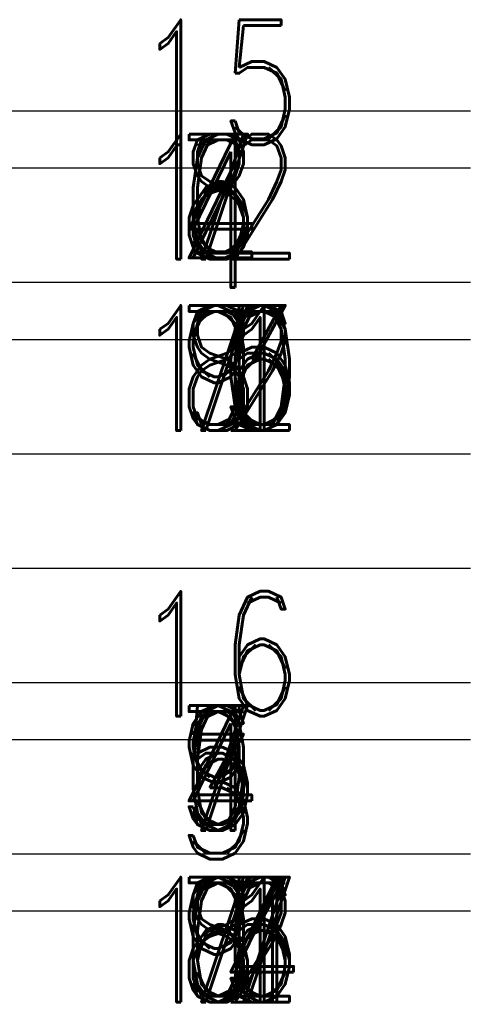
# Model space of a CAD drawing. Extents: x -2 to 113, y -136 to 16.
# Tile 107 of 256: x 78 to 82, y -117 to -108. Entities that reach past the tile are written whole.
import ezdxf
from ezdxf.enums import TextEntityAlignment as Align

# ---------------------------------------------------------------- set-up
doc = ezdxf.new("R2010")
doc.units = 0
doc.header["$MEASUREMENT"] = 0
doc.linetypes.add('SOLID', pattern=[0])
for name, color, linetype in [('10', 7, 'SOLID'), ('12', 7, 'SOLID'), ('14', 7, 'SOLID'), ('16', 7, 'SOLID'), ('18', 7, 'SOLID'), ('2', 7, 'SOLID'), ('20', 7, 'SOLID'), ('22', 7, 'SOLID'), ('24', 7, 'SOLID'), ('27', 7, 'SOLID'), ('30', 7, 'SOLID'), ('39', 7, 'SOLID'), ('4', 7, 'SOLID'), ('41', 7, 'SOLID'), ('43', 7, 'SOLID'), ('50', 7, 'SOLID'), ('52', 7, 'SOLID'), ('54', 7, 'SOLID'), ('57', 7, 'SOLID'), ('59', 7, 'SOLID'), ('6', 7, 'SOLID'), ('61', 7, 'SOLID'), ('63', 7, 'SOLID'), ('65', 7, 'SOLID'), ('67', 7, 'SOLID'), ('8', 7, 'SOLID')]:
    doc.layers.add(name, color=color, linetype=linetype)
doc.styles.add('ROMAND', font='romand', dxfattribs={"height": 1})

msp = doc.modelspace()

# ---------------------------------------------------------------- linework, layer by layer
at = {"layer": '10', "color": 7, "linetype": 'SOLID'}
for points in [[(60.0766, -110.6385), (82.1354, -110.6385)], [(60.0766, -112.1385), (82.1354, -112.1385)], [(60.0766, -115.6385), (82.1354, -115.6385)]]:
    msp.add_lwpolyline(points, dxfattribs=at)
at = {"layer": '12', "color": 7, "linetype": 'SOLID'}
for points in [[(60.0766, -109.1385), (82.1354, -109.1385)], [(60.0766, -110.6385), (82.1354, -110.6385)], [(60.0766, -114.1385), (82.1354, -114.1385)], [(60.0766, -115.6385), (82.1354, -115.6385)]]:
    msp.add_lwpolyline(points, dxfattribs=at)
at = {"layer": '14', "color": 7, "linetype": 'SOLID'}
for points in [[(60.0766, -109.1385), (82.1354, -109.1385)], [(60.0766, -110.6385), (82.1354, -110.6385)], [(60.0766, -114.1385), (82.1354, -114.1385)], [(60.0766, -115.6385), (82.1354, -115.6385)]]:
    msp.add_lwpolyline(points, dxfattribs=at)
at = {"layer": '16', "color": 7, "linetype": 'SOLID'}
for points in [[(60.0766, -109.1385), (82.1354, -109.1385)], [(60.0766, -111.1385), (82.1354, -111.1385)], [(60.0766, -114.1385), (82.1354, -114.1385)], [(60.0766, -116.1385), (82.1354, -116.1385)]]:
    msp.add_lwpolyline(points, dxfattribs=at)
at = {"layer": '18', "color": 7, "linetype": 'SOLID'}
for points in [[(60.0766, -110.6385), (82.1354, -110.6385)], [(60.0766, -112.1385), (82.1354, -112.1385)], [(60.0766, -115.6385), (82.1354, -115.6385)]]:
    msp.add_lwpolyline(points, dxfattribs=at)
at = {"layer": '2', "color": 7, "linetype": 'SOLID'}
for points in [[(60.0766, -109.1385), (82.1354, -109.1385)], [(60.0766, -110.6385), (82.1354, -110.6385)], [(60.0766, -114.1385), (82.1354, -114.1385)], [(60.0766, -115.6385), (82.1354, -115.6385)]]:
    msp.add_lwpolyline(points, dxfattribs=at)
at = {"layer": '20', "color": 7, "linetype": 'SOLID'}
for points in [[(60.0766, -109.1385), (82.1354, -109.1385)], [(60.0766, -110.6385), (82.1354, -110.6385)], [(60.0766, -114.1385), (82.1354, -114.1385)], [(60.0766, -115.6385), (82.1354, -115.6385)]]:
    msp.add_lwpolyline(points, dxfattribs=at)
at = {"layer": '22', "color": 7, "linetype": 'SOLID'}
for points in [[(60.0766, -110.6385), (82.1354, -110.6385)], [(60.0766, -112.1385), (82.1354, -112.1385)], [(60.0766, -115.6385), (82.1354, -115.6385)]]:
    msp.add_lwpolyline(points, dxfattribs=at)
at = {"layer": '24', "color": 7, "linetype": 'SOLID'}
for points in [[(60.0766, -110.6385), (82.1354, -110.6385)], [(60.0766, -112.1385), (82.1354, -112.1385)], [(60.0766, -115.6385), (82.1354, -115.6385)]]:
    msp.add_lwpolyline(points, dxfattribs=at)
at = {"layer": '27', "color": 7, "linetype": 'SOLID'}
for points in [[(60.0766, -109.6385), (82.1354, -109.6385)], [(60.0766, -113.1385), (82.1354, -113.1385)], [(60.0766, -114.6385), (82.1354, -114.6385)]]:
    msp.add_lwpolyline(points, dxfattribs=at)
at = {"layer": '30', "color": 7, "linetype": 'SOLID'}
for points in [[(60.0766, -110.6385), (82.1354, -110.6385)], [(60.0766, -112.1385), (82.1354, -112.1385)], [(60.0766, -115.6385), (82.1354, -115.6385)]]:
    msp.add_lwpolyline(points, dxfattribs=at)
at = {"layer": '39', "color": 7, "linetype": 'SOLID'}
for points in [[(60.0766, -110.6385), (82.1354, -110.6385)], [(60.0766, -112.1385), (82.1354, -112.1385)], [(60.0766, -115.6385), (82.1354, -115.6385)]]:
    msp.add_lwpolyline(points, dxfattribs=at)
at = {"layer": '4', "color": 7, "linetype": 'SOLID'}
for points in [[(60.0766, -109.1385), (82.1354, -109.1385)], [(60.0766, -110.6385), (82.1354, -110.6385)], [(60.0766, -114.1385), (82.1354, -114.1385)], [(60.0766, -115.6385), (82.1354, -115.6385)]]:
    msp.add_lwpolyline(points, dxfattribs=at)
at = {"layer": '41', "color": 7, "linetype": 'SOLID'}
for points in [[(60.0766, -110.6385), (82.1354, -110.6385)], [(60.0766, -112.1385), (82.1354, -112.1385)], [(60.0766, -115.6385), (82.1354, -115.6385)]]:
    msp.add_lwpolyline(points, dxfattribs=at)
at = {"layer": '43', "color": 7, "linetype": 'SOLID'}
for points in [[(60.0766, -110.6385), (82.1354, -110.6385)], [(60.0766, -112.1385), (82.1354, -112.1385)], [(60.0766, -115.6385), (82.1354, -115.6385)]]:
    msp.add_lwpolyline(points, dxfattribs=at)
at = {"layer": '50', "color": 7, "linetype": 'SOLID'}
for points in [[(60.0766, -109.1385), (82.1354, -109.1385)], [(60.0766, -110.6385), (82.1354, -110.6385)], [(60.0766, -114.1385), (82.1354, -114.1385)], [(60.0766, -115.6385), (82.1354, -115.6385)]]:
    msp.add_lwpolyline(points, dxfattribs=at)
at = {"layer": '52', "color": 7, "linetype": 'SOLID'}
for points in [[(60.0766, -110.6385), (82.1354, -110.6385)], [(60.0766, -112.1385), (82.1354, -112.1385)], [(60.0766, -115.6385), (82.1354, -115.6385)]]:
    msp.add_lwpolyline(points, dxfattribs=at)
at = {"layer": '54', "color": 7, "linetype": 'SOLID'}
for points in [[(60.0766, -109.1385), (82.1354, -109.1385)], [(60.0766, -110.6385), (82.1354, -110.6385)], [(60.0766, -114.1385), (82.1354, -114.1385)], [(60.0766, -115.6385), (82.1354, -115.6385)]]:
    msp.add_lwpolyline(points, dxfattribs=at)
at = {"layer": '57', "color": 7, "linetype": 'SOLID'}
for points in [[(60.0766, -110.6385), (82.1354, -110.6385)], [(60.0766, -112.1385), (82.1354, -112.1385)], [(60.0766, -115.6385), (82.1354, -115.6385)]]:
    msp.add_lwpolyline(points, dxfattribs=at)
at = {"layer": '59', "color": 7, "linetype": 'SOLID'}
for points in [[(60.0766, -110.6385), (82.1354, -110.6385)], [(60.0766, -112.1385), (82.1354, -112.1385)], [(60.0766, -115.6385), (82.1354, -115.6385)]]:
    msp.add_lwpolyline(points, dxfattribs=at)
at = {"layer": '6', "color": 7, "linetype": 'SOLID'}
for points in [[(60.0766, -110.6385), (82.1354, -110.6385)], [(60.0766, -112.1385), (82.1354, -112.1385)], [(60.0766, -115.6385), (82.1354, -115.6385)]]:
    msp.add_lwpolyline(points, dxfattribs=at)
at = {"layer": '61', "color": 7, "linetype": 'SOLID'}
for points in [[(60.0766, -110.6385), (82.1354, -110.6385)], [(60.0766, -112.1385), (82.1354, -112.1385)], [(60.0766, -115.6385), (82.1354, -115.6385)]]:
    msp.add_lwpolyline(points, dxfattribs=at)
at = {"layer": '63', "color": 7, "linetype": 'SOLID'}
for points in [[(60.0766, -110.6385), (82.1354, -110.6385)], [(60.0766, -112.1385), (82.1354, -112.1385)], [(60.0766, -115.6385), (82.1354, -115.6385)]]:
    msp.add_lwpolyline(points, dxfattribs=at)
at = {"layer": '65', "color": 7, "linetype": 'SOLID'}
for points in [[(60.0766, -109.1385), (82.1354, -109.1385)], [(60.0766, -110.6385), (82.1354, -110.6385)], [(60.0766, -114.1385), (82.1354, -114.1385)], [(60.0766, -115.6385), (82.1354, -115.6385)]]:
    msp.add_lwpolyline(points, dxfattribs=at)
at = {"layer": '67', "color": 7, "linetype": 'SOLID'}
for points in [[(60.0766, -109.1385), (82.1354, -109.1385)], [(60.0766, -110.6385), (82.1354, -110.6385)], [(60.0766, -114.1385), (82.1354, -114.1385)], [(60.0766, -115.6385), (82.1354, -115.6385)]]:
    msp.add_lwpolyline(points, dxfattribs=at)
at = {"layer": '8', "color": 7, "linetype": 'SOLID'}
for points in [[(60.0766, -109.1385), (82.1354, -109.1385)], [(60.0766, -110.6385), (82.1354, -110.6385)], [(60.0766, -114.1385), (82.1354, -114.1385)], [(60.0766, -115.6385), (82.1354, -115.6385)]]:
    msp.add_lwpolyline(points, dxfattribs=at)

# ---------------------------------------------------------------- texts
at = {"layer": '10', "color": 7, "style": 'ROMAND', "width": 0.78}
for s, p in [('7', (79.9295, -111.3885)), ('6', (79.9295, -116.3885))]:
    msp.add_text(s, height=1.0941, dxfattribs=at).set_placement(p, align=Align.MIDDLE_CENTER)
at = {"layer": '12', "color": 7, "style": 'ROMAND', "width": 0.78}
for s, p in [('7', (79.9295, -109.8885)), ('9', (79.9295, -114.8885))]:
    msp.add_text(s, height=1.0941, dxfattribs=at).set_placement(p, align=Align.MIDDLE_CENTER)
at = {"layer": '14', "color": 7, "style": 'ROMAND', "width": 0.78}
for s, p in [('4', (79.9295, -109.8885)), ('5', (79.9295, -114.8885))]:
    msp.add_text(s, height=1.0941, dxfattribs=at).set_placement(p, align=Align.MIDDLE_CENTER)
at = {"layer": '16', "color": 7, "style": 'ROMAND', "width": 0.78}
for s, p in [('4', (79.9295, -110.1385)), ('3', (79.9295, -115.1385))]:
    msp.add_text(s, height=1.0941, dxfattribs=at).set_placement(p, align=Align.MIDDLE_CENTER)
at = {"layer": '18', "color": 7, "style": 'ROMAND', "width": 0.78}
for s, p in [('10', (79.9295, -111.3885)), ('17', (79.9295, -116.3885))]:
    msp.add_text(s, height=1.09412, dxfattribs=at).set_placement(p, align=Align.MIDDLE_CENTER)
at = {"layer": '2', "color": 7, "style": 'ROMAND', "width": 0.78}
for s, p in [('7', (79.9295, -109.8885)), ('6', (79.9295, -114.8885))]:
    msp.add_text(s, height=1.0941, dxfattribs=at).set_placement(p, align=Align.MIDDLE_CENTER)
at = {"layer": '20', "color": 7, "style": 'ROMAND', "width": 0.78}
for s, height, p in [('12', 1.09412, (79.9295, -109.8885)), ('5', 1.0941, (79.9295, -114.8885))]:
    msp.add_text(s, height=height, dxfattribs=at).set_placement(p, align=Align.MIDDLE_CENTER)
at = {"layer": '22', "color": 7, "style": 'ROMAND', "width": 0.78}
for s, p in [('9', (79.9295, -111.3885)), ('7', (79.9295, -116.3885))]:
    msp.add_text(s, height=1.0941, dxfattribs=at).set_placement(p, align=Align.MIDDLE_CENTER)
at = {"layer": '24', "color": 7, "style": 'ROMAND', "width": 0.78}
for s, height, p in [('11', 1.09412, (79.9295, -111.3885)), ('9', 1.0941, (79.9295, -116.3885))]:
    msp.add_text(s, height=height, dxfattribs=at).set_placement(p, align=Align.MIDDLE_CENTER)
at = {"layer": '27', "color": 7, "style": 'ROMAND', "width": 0.78}
for s, p in [('15', (79.9295, -108.8885)), ('16', (79.9295, -113.8885))]:
    msp.add_text(s, height=1.09412, dxfattribs=at).set_placement(p, align=Align.MIDDLE_CENTER)
at = {"layer": '30', "color": 7, "style": 'ROMAND', "width": 0.78}
for s, p in [('10', (79.9295, -111.3885)), ('12', (79.9295, -116.3885))]:
    msp.add_text(s, height=1.09412, dxfattribs=at).set_placement(p, align=Align.MIDDLE_CENTER)
at = {"layer": '39', "color": 7, "style": 'ROMAND', "width": 0.78}
for s, height, p in [('13', 1.09412, (79.9295, -111.3885)), ('8', 1.0941, (79.9295, -116.3885))]:
    msp.add_text(s, height=height, dxfattribs=at).set_placement(p, align=Align.MIDDLE_CENTER)
at = {"layer": '4', "color": 7, "style": 'ROMAND', "width": 0.78}
for s, p in [('6', (79.9295, -109.8885)), ('9', (79.9295, -114.8885))]:
    msp.add_text(s, height=1.0941, dxfattribs=at).set_placement(p, align=Align.MIDDLE_CENTER)
at = {"layer": '41', "color": 7, "style": 'ROMAND', "width": 0.78}
for s, p in [('13', (79.9295, -111.3885)), ('12', (79.9295, -116.3885))]:
    msp.add_text(s, height=1.09412, dxfattribs=at).set_placement(p, align=Align.MIDDLE_CENTER)
at = {"layer": '43', "color": 7, "style": 'ROMAND', "width": 0.78}
for s, height, p in [('7', 1.0941, (79.9295, -111.3885)), ('11', 1.09412, (79.9295, -116.3885))]:
    msp.add_text(s, height=height, dxfattribs=at).set_placement(p, align=Align.MIDDLE_CENTER)
at = {"layer": '50', "color": 7, "style": 'ROMAND', "width": 0.78}
for s, p in [('8', (79.9295, -109.8885)), ('9', (79.9295, -114.8885))]:
    msp.add_text(s, height=1.0941, dxfattribs=at).set_placement(p, align=Align.MIDDLE_CENTER)
at = {"layer": '52', "color": 7, "style": 'ROMAND', "width": 0.78}
for s, p in [('16', (79.9295, -111.3885)), ('14', (79.9295, -116.3885))]:
    msp.add_text(s, height=1.09412, dxfattribs=at).set_placement(p, align=Align.MIDDLE_CENTER)
at = {"layer": '54', "color": 7, "style": 'ROMAND', "width": 0.78}
for s, p in [('7', (79.9295, -109.8885)), ('6', (79.9295, -114.8885))]:
    msp.add_text(s, height=1.0941, dxfattribs=at).set_placement(p, align=Align.MIDDLE_CENTER)
at = {"layer": '57', "color": 7, "style": 'ROMAND', "width": 0.78}
for p in [(79.9295, -111.3885), (79.9295, -116.3885)]:
    msp.add_text('15', height=1.09412, dxfattribs=at).set_placement(p, align=Align.MIDDLE_CENTER)
at = {"layer": '59', "color": 7, "style": 'ROMAND', "width": 0.78}
for s, height, p in [('7', 1.0941, (79.9295, -111.3885)), ('16', 1.09412, (79.9295, -116.3885))]:
    msp.add_text(s, height=height, dxfattribs=at).set_placement(p, align=Align.MIDDLE_CENTER)
at = {"layer": '6', "color": 7, "style": 'ROMAND', "width": 0.78}
for s, p in [('15', (79.9295, -111.3885)), ('13', (79.9295, -116.3885))]:
    msp.add_text(s, height=1.09412, dxfattribs=at).set_placement(p, align=Align.MIDDLE_CENTER)
at = {"layer": '61', "color": 7, "style": 'ROMAND', "width": 0.78}
for s, p in [('12', (79.9295, -111.3885)), ('16', (79.9295, -116.3885))]:
    msp.add_text(s, height=1.09412, dxfattribs=at).set_placement(p, align=Align.MIDDLE_CENTER)
at = {"layer": '63', "color": 7, "style": 'ROMAND', "width": 0.78}
for s, p in [('8', (79.9295, -111.3885)), ('7', (79.9295, -116.3885))]:
    msp.add_text(s, height=1.0941, dxfattribs=at).set_placement(p, align=Align.MIDDLE_CENTER)
at = {"layer": '65', "color": 7, "style": 'ROMAND', "width": 0.78}
for p in [(79.9295, -109.8885), (79.9295, -114.8885)]:
    msp.add_text('7', height=1.0941, dxfattribs=at).set_placement(p, align=Align.MIDDLE_CENTER)
at = {"layer": '67', "color": 7, "style": 'ROMAND', "width": 0.78}
for s, p in [('6', (79.9295, -109.8885)), ('7', (79.9295, -114.8885))]:
    msp.add_text(s, height=1.0941, dxfattribs=at).set_placement(p, align=Align.MIDDLE_CENTER)
at = {"layer": '8', "color": 7, "style": 'ROMAND', "width": 0.78}
for p in [(79.9295, -109.8885), (79.9295, -114.8885)]:
    msp.add_text('4', height=1.0941, dxfattribs=at).set_placement(p, align=Align.MIDDLE_CENTER)

doc.saveas('drawing.dxf')
